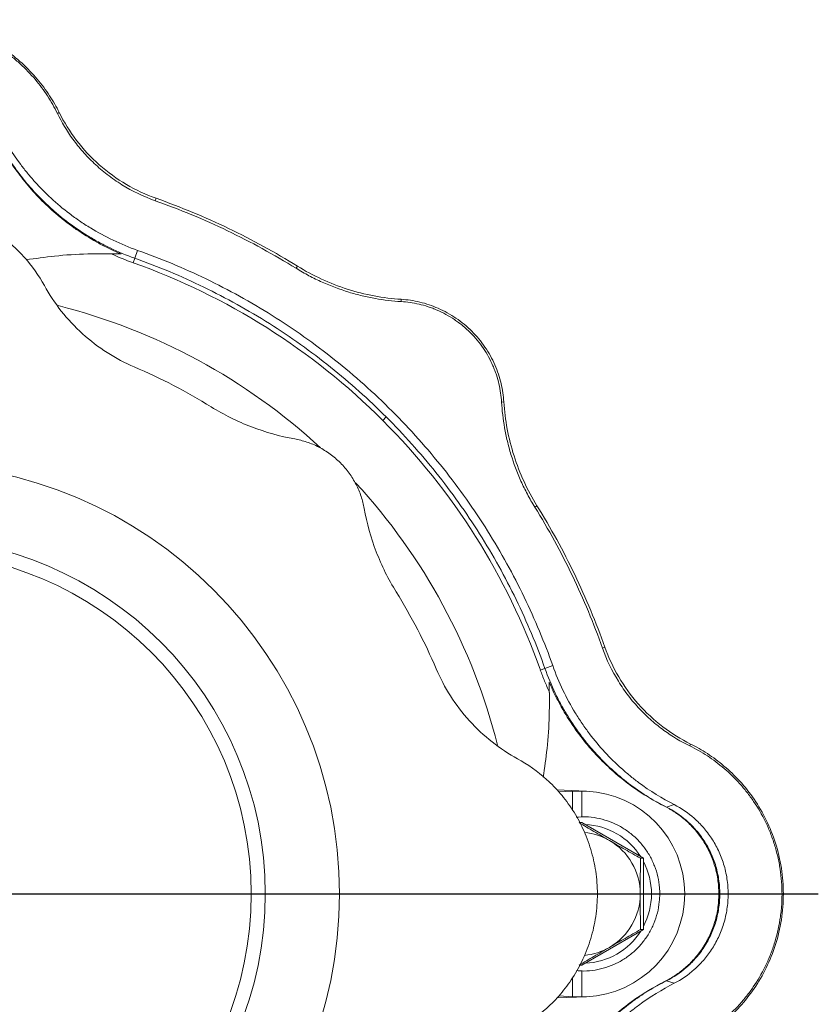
# Model space of a CAD drawing. Header units: millimetres. Extents: x 25 to 818, y -75 to 685.
# Tile 10 of 10: x 663 to 818, y 492 to 684. Entities that reach past the tile are written whole.
import ezdxf

# ---------------------------------------------------------------- set-up
doc = ezdxf.new("R2010")
doc.units = ezdxf.units.MM
doc.layers.add('FORMAT', color=7, linetype='Continuous')

# ---------------------------------------------------------------- blocks, each defined once
blk = doc.blocks.new('SW_CENTERMARKSYMBOL_0')
at = {"layer": 'FORMAT', "color": 0}
blk.add_line((5, 0), (176.79, 0), dxfattribs=at)

msp = doc.modelspace()

# ---------------------------------------------------------------- linework, layer by layer
at = {"color": 8, "linetype": 'Continuous', "lineweight": 0}
for p, q in [((670.58, 665.46), (670.22, 665.28)), ((689.42, 648.78), (689.25, 648.31)), ((685.83, 638.65), (685.28, 637.12)), ((685.28, 637.12), (684.97, 636.24)), ((716.91, 635.58), (716.65, 635.16)), ((737.11, 629.13), (737.08, 628.69)), ((757.05, 609.19), (756.61, 609.16)), ((734.17, 606.26), (733.51, 605.59)), ((763.5, 589), (763.08, 588.73)), ((776.7, 561.5), (776.23, 561.33)), ((765.04, 557.37), (764.15, 557.05)), ((766.57, 557.91), (765.04, 557.37)), ((793.38, 542.66), (793.2, 542.3)), ((770.43, 533.51), (770.43, 529.86)), ((772.23, 533.51), (772.23, 528.48)), ((788.71, 530.39), (788.43, 530.49)), ((798.87, 513.51), (799.06, 513.51)), ((799.06, 513.51), (800.68, 513.51)), ((772.23, 493.51), (772.23, 498.53)), ((770.43, 493.51), (770.43, 497.16)), ((788.71, 496.63), (788.43, 496.53))]:
    msp.add_line(p, q, dxfattribs=at)
at = {"color": 7, "linetype": 'Continuous', "lineweight": 15}
for p, q in [((773.1, 533.49), (767.37, 533.74)), ((767.79, 533.33), (770.43, 533.51)), ((770.43, 533.51), (772.23, 533.51)), ((790.21, 530.88), (788.71, 530.39)), ((772.23, 527.37), (771.68, 527.37)), ((772.23, 527.37), (784.2, 520.44)), ((784.2, 520.44), (783.65, 520.44)), ((784.2, 520.44), (784.2, 506.58)), ((784.2, 506.58), (772.23, 499.65)), ((784.2, 506.58), (783.65, 506.58)), ((772.23, 499.65), (771.68, 499.65)), ((790.21, 496.14), (788.71, 496.63)), ((767.37, 493.28), (773.1, 493.53)), ((770.43, 493.51), (767.8, 493.68)), ((772.23, 493.51), (770.43, 493.51))]:
    msp.add_line(p, q, dxfattribs=at)
for radius in [83.65, 69.22, 66.5]:
    msp.add_circle((641.43, 513.51), radius, dxfattribs=at)
for centre, radius, start, end in [((641.43, 513.51), 130.22, 45, 70.4655), ((641.43, 513.51), 118, 47.3326, 75.791), ((641.43, 513.51), 130.22, 19.5345, 45), ((641.43, 513.51), 118, 14.2023, 42.6378), ((772.23, 513.51), 20, 87.5, 90), ((772.23, 513.51), 20, 272.5, 87.5), ((771.6, 513.56), 11.95, 59.9346, 84.4005), ((771.57, 513.52), 12.01, 359.9737, 59.9053), ((771.57, 513.5), 12.01, 300.0947, 0.0263), ((771.6, 513.46), 11.95, 275.6742, 300.0653), ((772.23, 513.51), 20, 270, 272.5)]:
    msp.add_arc(centre, radius, start, end, dxfattribs=at)
at = {"color": 8, "linetype": 'Continuous', "lineweight": 0}
for centre, radius, start, end in [((772.3, 513.55), 13.46, 32.3232, 87.5557), ((772.24, 513.51), 13.53, 359.9968, 27.8447), ((772.24, 513.51), 13.53, 332.1553, 0.0032), ((772.3, 513.47), 13.46, 272.4355, 327.6856)]:
    msp.add_arc(centre, radius, start, end, dxfattribs=at)
at = {"color": 7, "linetype": 'Continuous', "lineweight": 15}
for points, knots in [([(612.28, 665.46), (612.82, 666.55), (613.44, 667.64), (614.86, 669.82), (615.66, 670.9), (617.44, 673.01), (618.43, 674.04), (620.59, 676.01), (621.77, 676.95), (624.3, 678.68), (625.65, 679.47), (628.51, 680.88), (630.02, 681.49), (633.15, 682.48), (634.77, 682.86), (638.07, 683.37), (639.75, 683.51), (643.11, 683.51), (644.79, 683.37), (648.09, 682.86), (649.71, 682.48), (652.84, 681.49), (654.34, 680.88), (657.21, 679.47), (658.56, 678.68), (661.09, 676.95), (662.27, 676.01), (664.43, 674.04), (665.41, 673.01), (667.2, 670.9), (668, 669.82), (669.41, 667.64), (670.04, 666.55), (670.58, 665.46)], [0, 0, 0, 0, 0.0625, 0.0625, 0.125, 0.125, 0.1875, 0.1875, 0.25, 0.25, 0.3125, 0.3125, 0.375, 0.375, 0.4375, 0.4375, 0.5, 0.5, 0.5625, 0.5625, 0.625, 0.625, 0.6875, 0.6875, 0.75, 0.75, 0.8125, 0.8125, 0.875, 0.875, 0.9375, 0.9375, 1, 1, 1, 1]), ([(670.22, 665.28), (669.65, 666.45), (669.01, 667.58), (667.57, 669.8), (666.77, 670.87), (665, 672.95), (664.03, 673.96), (662.44, 675.41), (661.88, 675.88), (660.72, 676.8), (660.13, 677.24), (658.28, 678.5), (656.97, 679.27), (655.22, 680.13), (654.87, 680.29), (654.15, 680.61), (653.78, 680.77), (652.67, 681.21), (651.92, 681.48), (649.64, 682.21), (648.08, 682.59), (646.05, 682.91), (645.65, 682.96), (644.83, 683.06), (644.41, 683.1), (643.17, 683.2), (642.34, 683.24), (639.86, 683.24), (638.22, 683.12), (635.78, 682.75), (634.97, 682.59), (633.37, 682.22), (632.59, 682.01), (631.06, 681.53), (630.31, 681.26), (628.84, 680.68), (628.12, 680.36), (626, 679.33), (624.68, 678.56), (622.82, 677.3), (622.22, 676.86), (621.06, 675.95), (620.5, 675.48), (618.89, 674.03), (617.91, 673.02), (616.13, 670.92), (615.32, 669.84), (613.86, 667.6), (613.21, 666.45), (612.64, 665.28)], [0, 0, 0, 0, 0.0625, 0.0625, 0.125, 0.125, 0.1875, 0.1875, 0.21875, 0.21875, 0.25, 0.25, 0.3125, 0.3125, 0.328125, 0.328125, 0.34375, 0.34375, 0.375, 0.375, 0.4375, 0.4375, 0.453125, 0.453125, 0.46875, 0.46875, 0.5, 0.5, 0.5625, 0.5625, 0.59375, 0.59375, 0.625, 0.625, 0.65625, 0.65625, 0.6875, 0.6875, 0.75, 0.75, 0.78125, 0.78125, 0.8125, 0.8125, 0.875, 0.875, 0.9375, 0.9375, 1, 1, 1, 1]), ([(689.25, 648.31), (686.94, 649.13), (684.79, 650.17), (682.29, 651.72), (681.8, 652.04), (680.84, 652.7), (680.38, 653.04), (679.03, 654.08), (678.19, 654.8), (677, 655.93), (676.61, 656.31), (675.86, 657.08), (675.5, 657.47), (674.46, 658.66), (673.83, 659.46), (672.05, 661.9), (671.06, 663.57), (670.22, 665.28)], [0, 0, 0, 0, 0.25, 0.25, 0.3125, 0.3125, 0.375, 0.375, 0.5, 0.5, 0.5625, 0.5625, 0.625, 0.625, 0.75, 0.75, 1, 1, 1, 1]), ([(689.42, 648.78), (687.44, 649.48), (685.5, 650.38), (681.78, 652.56), (680.01, 653.85), (676.75, 656.73), (675.26, 658.33), (672.64, 661.76), (671.51, 663.58), (670.58, 665.46)], [0, 0, 0, 0, 0.25, 0.25, 0.5, 0.5, 0.75, 0.75, 1, 1, 1, 1]), ([(658.3, 660.79), (658.9, 659.61), (659.56, 658.43), (660.99, 656.1), (661.77, 654.96), (663.44, 652.71), (664.34, 651.6), (666.27, 649.44), (667.3, 648.38), (668.97, 646.83), (669.54, 646.32), (670.74, 645.31), (671.36, 644.8), (673.28, 643.34), (674.62, 642.42), (676.73, 641.12), (677.46, 640.7), (678.94, 639.88), (679.71, 639.49), (682.04, 638.37), (683.64, 637.71), (685.28, 637.12)], [0, 0, 0, 0, 0.125, 0.125, 0.25, 0.25, 0.375, 0.375, 0.5, 0.5, 0.5625, 0.5625, 0.625, 0.625, 0.75, 0.75, 0.8125, 0.8125, 0.875, 0.875, 1, 1, 1, 1]), ([(658.79, 662.29), (660, 659.91), (661.42, 657.59), (663.53, 654.76), (663.97, 654.2), (664.88, 653.08), (665.36, 652.53), (666.84, 650.88), (667.89, 649.82), (670.12, 647.75), (671.31, 646.75), (673.22, 645.31), (673.88, 644.83), (674.89, 644.14), (675.24, 643.91), (675.94, 643.46), (676.29, 643.24), (679.48, 641.29), (682.53, 639.82), (685.83, 638.65)], [0, 0, 0, 0, 0.25, 0.25, 0.3125, 0.3125, 0.375, 0.375, 0.5, 0.5, 0.625, 0.625, 0.6875, 0.6875, 0.71875, 0.71875, 0.75, 0.75, 1, 1, 1, 1]), ([(682.6, 637.96), (681.86, 638.27), (681.14, 638.6), (679.7, 639.29), (678.99, 639.65), (676.93, 640.78), (675.62, 641.57), (673.74, 642.84), (673.13, 643.28), (671.93, 644.17), (671.35, 644.62), (669.65, 646.02), (668.59, 646.97), (666.61, 648.91), (665.68, 649.91), (663.93, 651.95), (663.11, 652.98), (660.82, 656.16), (659.52, 658.31), (658.41, 660.51)], [0, 0, 0, 0, 0.0625, 0.0625, 0.125, 0.125, 0.25, 0.25, 0.3125, 0.3125, 0.375, 0.375, 0.5, 0.5, 0.625, 0.625, 0.75, 0.75, 1, 1, 1, 1]), ([(667.7, 631.81), (666.64, 633.73), (665.3, 635.66), (662.82, 638.4), (661.91, 639.29), (659.93, 640.98), (658.87, 641.78), (656.59, 643.26), (655.37, 643.93), (652.82, 645.12), (651.48, 645.63), (648.72, 646.47), (647.29, 646.79), (644.38, 647.22), (642.91, 647.33), (639.95, 647.33), (638.48, 647.22), (635.57, 646.79), (634.14, 646.47), (631.37, 645.63), (630.04, 645.12), (627.48, 643.93), (626.27, 643.26), (623.99, 641.78), (622.92, 640.98), (620.95, 639.29), (620.04, 638.4), (617.55, 635.66), (616.22, 633.73), (615.16, 631.81)], [0, 0, 0, 0, 0.125, 0.125, 0.1875, 0.1875, 0.25, 0.25, 0.3125, 0.3125, 0.375, 0.375, 0.4375, 0.4375, 0.5, 0.5, 0.5625, 0.5625, 0.625, 0.625, 0.6875, 0.6875, 0.75, 0.75, 0.8125, 0.8125, 0.875, 0.875, 1, 1, 1, 1]), ([(689.25, 648.31), (694.03, 646.61), (698.72, 644.66), (707.88, 640.27), (712.34, 637.82), (716.65, 635.16)], [0, 0, 0, 0, 0.5, 0.5, 1, 1, 1, 1]), ([(689.42, 648.78), (694.21, 647.08), (698.92, 645.12), (708.11, 640.71), (712.59, 638.26), (716.91, 635.58)], [0, 0, 0, 0, 0.5, 0.5, 1, 1, 1, 1]), ([(682.6, 637.96), (680.44, 637.99), (676.12, 638.04), (669.94, 637.64), (665.97, 637.07), (664.13, 636.81)], [0, 0, 0, 0, 0.348042, 0.69609, 1, 1, 1, 1]), ([(685.83, 638.65), (690.31, 637.06), (694.76, 635.21), (703.52, 630.98), (707.82, 628.61), (716.19, 623.36), (720.25, 620.48), (728.05, 614.27), (731.78, 610.94), (738.85, 603.86), (742.19, 600.13), (748.4, 592.33), (751.28, 588.27), (756.52, 579.9), (758.9, 575.6), (763.12, 566.84), (764.98, 562.39), (766.57, 557.91)], [0, 0, 0, 0, 0.125, 0.125, 0.25, 0.25, 0.375, 0.375, 0.5, 0.5, 0.625, 0.625, 0.75, 0.75, 0.875, 0.875, 1, 1, 1, 1]), ([(734.17, 606.26), (730.77, 609.66), (727.15, 612.9), (719.56, 618.98), (715.58, 621.81), (707.33, 627.02), (703.06, 629.39), (694.31, 633.64), (689.83, 635.51), (685.28, 637.12)], [0, 0, 0, 0, 0.25, 0.25, 0.5, 0.5, 0.75, 0.75, 1, 1, 1, 1]), ([(737.08, 628.69), (735.43, 628.79), (733.76, 628.98), (731.22, 629.43), (730.36, 629.61), (729.07, 629.92), (728.64, 630.03), (727.77, 630.26), (727.33, 630.39), (725.15, 631.06), (723.42, 631.7), (720.85, 632.86), (720, 633.27), (718.31, 634.17), (717.47, 634.65), (716.65, 635.16)], [0, 0, 0, 0, 0.25, 0.25, 0.375, 0.375, 0.4375, 0.4375, 0.5, 0.5, 0.75, 0.75, 0.875, 0.875, 1, 1, 1, 1]), ([(737.11, 629.13), (735.35, 629.25), (733.58, 629.47), (730.07, 630.13), (728.32, 630.57), (724.91, 631.66), (723.23, 632.31), (719.99, 633.81), (718.42, 634.65), (716.91, 635.58)], [0, 0, 0, 0, 0.25, 0.25, 0.5, 0.5, 0.75, 0.75, 1, 1, 1, 1]), ([(685.18, 615.99), (683.38, 616.76), (681.61, 617.69), (678.23, 619.85), (676.61, 621.08), (673.62, 623.79), (672.23, 625.27), (669.75, 628.42), (668.64, 630.09), (667.7, 631.81)], [0, 0, 0, 0, 0.25, 0.25, 0.5, 0.5, 0.75, 0.75, 1, 1, 1, 1]), ([(737.08, 628.69), (738.23, 628.62), (739.39, 628.46), (741.15, 628.05), (741.74, 627.89), (742.62, 627.6), (742.92, 627.49), (743.51, 627.27), (743.8, 627.15), (745.25, 626.52), (746.38, 625.91), (747.73, 625), (748, 624.81), (748.54, 624.41), (748.8, 624.2), (749.57, 623.57), (750.06, 623.12), (751, 622.19), (751.45, 621.7), (752.29, 620.68), (752.7, 620.14), (753.81, 618.5), (754.42, 617.37), (755.06, 615.91), (755.18, 615.61), (755.4, 615.02), (755.51, 614.73), (755.8, 613.84), (755.96, 613.26), (756.37, 611.49), (756.54, 610.32), (756.61, 609.16)], [0, 0, 0, 0, 0.125, 0.125, 0.1875, 0.1875, 0.21875, 0.21875, 0.25, 0.25, 0.375, 0.375, 0.40625, 0.40625, 0.4375, 0.4375, 0.5, 0.5, 0.5625, 0.5625, 0.625, 0.625, 0.75, 0.75, 0.78125, 0.78125, 0.8125, 0.8125, 0.875, 0.875, 1, 1, 1, 1]), ([(757.05, 609.19), (756.97, 610.36), (756.8, 611.57), (756.22, 613.98), (755.82, 615.2), (754.78, 617.57), (754.14, 618.73), (752.64, 620.93), (751.78, 621.97), (749.89, 623.87), (748.85, 624.72), (746.65, 626.22), (745.49, 626.86), (743.12, 627.9), (741.9, 628.3), (739.49, 628.88), (738.28, 629.06), (737.11, 629.13)], [0, 0, 0, 0, 0.125, 0.125, 0.25, 0.25, 0.375, 0.375, 0.5, 0.5, 0.625, 0.625, 0.75, 0.75, 0.875, 0.875, 1, 1, 1, 1]), ([(756.61, 609.16), (756.71, 607.51), (756.9, 605.84), (757.35, 603.3), (757.53, 602.44), (757.84, 601.15), (757.95, 600.72), (758.18, 599.85), (758.31, 599.41), (758.98, 597.23), (759.62, 595.5), (760.78, 592.93), (761.19, 592.08), (762.09, 590.39), (762.57, 589.55), (763.08, 588.73)], [0, 0, 0, 0, 0.25, 0.25, 0.375, 0.375, 0.4375, 0.4375, 0.5, 0.5, 0.75, 0.75, 0.875, 0.875, 1, 1, 1, 1]), ([(757.05, 609.19), (757.16, 607.43), (757.39, 605.66), (758.05, 602.15), (758.49, 600.41), (759.58, 596.99), (760.23, 595.31), (761.73, 592.07), (762.57, 590.5), (763.5, 589)], [0, 0, 0, 0, 0.25, 0.25, 0.5, 0.5, 0.75, 0.75, 1, 1, 1, 1]), ([(716.38, 601.98), (713.52, 602.49), (710.7, 603.28), (705.24, 605.38), (702.61, 606.68), (700.15, 608.21)], [0, 0, 0, 0, 0.5, 0.5, 1, 1, 1, 1]), ([(734.17, 606.26), (737.58, 602.85), (740.82, 599.23), (746.9, 591.64), (749.73, 587.66), (754.94, 579.41), (757.31, 575.14), (761.56, 566.39), (763.43, 561.91), (765.04, 557.37)], [0, 0, 0, 0, 0.25, 0.25, 0.5, 0.5, 0.75, 0.75, 1, 1, 1, 1]), ([(716.38, 601.98), (717.16, 601.84), (717.95, 601.64), (719.53, 601.11), (720.31, 600.79), (721.83, 600.01), (722.56, 599.55), (723.97, 598.53), (724.64, 597.96), (725.88, 596.72), (726.45, 596.05), (727.47, 594.65), (727.92, 593.91), (728.7, 592.39), (729.03, 591.61), (729.56, 590.03), (729.76, 589.24), (729.9, 588.46)], [0, 0, 0, 0, 0.125, 0.125, 0.25, 0.25, 0.375, 0.375, 0.5, 0.5, 0.625, 0.625, 0.75, 0.75, 0.875, 0.875, 1, 1, 1, 1]), ([(729.9, 588.46), (730.41, 585.61), (731.2, 582.78), (733.29, 577.32), (734.6, 574.69), (736.13, 572.23)], [0, 0, 0, 0, 0.5, 0.5, 1, 1, 1, 1]), ([(776.23, 561.33), (774.53, 566.11), (772.58, 570.8), (768.18, 579.96), (765.74, 584.43), (763.08, 588.73)], [0, 0, 0, 0, 0.5, 0.5, 1, 1, 1, 1]), ([(776.7, 561.5), (775, 566.29), (773.04, 571), (768.63, 580.2), (766.18, 584.67), (763.5, 589)], [0, 0, 0, 0, 0.5, 0.5, 1, 1, 1, 1]), ([(776.23, 561.33), (777.05, 559.02), (778.09, 556.87), (779.64, 554.37), (779.96, 553.88), (780.62, 552.92), (780.96, 552.46), (782, 551.11), (782.72, 550.27), (783.84, 549.08), (784.22, 548.69), (785, 547.95), (785.39, 547.58), (786.58, 546.54), (787.38, 545.91), (789.82, 544.13), (791.49, 543.14), (793.2, 542.3)], [0, 0, 0, 0, 0.25, 0.25, 0.3125, 0.3125, 0.375, 0.375, 0.5, 0.5, 0.5625, 0.5625, 0.625, 0.625, 0.75, 0.75, 1, 1, 1, 1]), ([(776.7, 561.5), (777.4, 559.52), (778.3, 557.58), (780.48, 553.86), (781.76, 552.09), (784.65, 548.83), (786.25, 547.34), (789.68, 544.72), (791.5, 543.59), (793.38, 542.66)], [0, 0, 0, 0, 0.25, 0.25, 0.5, 0.5, 0.75, 0.75, 1, 1, 1, 1]), ([(743.91, 557.27), (744.68, 555.46), (745.61, 553.69), (747.77, 550.31), (749, 548.69), (751.71, 545.7), (753.19, 544.31), (756.34, 541.83), (758.01, 540.73), (759.73, 539.78)], [0, 0, 0, 0, 0.25, 0.25, 0.5, 0.5, 0.75, 0.75, 1, 1, 1, 1]), ([(788.71, 530.39), (787.52, 530.98), (786.35, 531.64), (784.02, 533.07), (782.87, 533.85), (780.63, 535.52), (779.52, 536.42), (777.36, 538.35), (776.3, 539.38), (774.75, 541.05), (774.24, 541.63), (773.22, 542.82), (772.72, 543.44), (771.26, 545.36), (770.34, 546.7), (769.04, 548.82), (768.61, 549.54), (767.8, 551.02), (767.41, 551.79), (766.29, 554.12), (765.63, 555.72), (765.04, 557.37)], [0, 0, 0, 0, 0.125, 0.125, 0.25, 0.25, 0.375, 0.375, 0.5, 0.5, 0.5625, 0.5625, 0.625, 0.625, 0.75, 0.75, 0.8125, 0.8125, 0.875, 0.875, 1, 1, 1, 1]), ([(790.21, 530.88), (787.83, 532.08), (785.51, 533.5), (782.68, 535.61), (782.12, 536.05), (781, 536.97), (780.45, 537.44), (778.8, 538.92), (777.74, 539.97), (775.67, 542.21), (774.67, 543.39), (773.23, 545.3), (772.75, 545.96), (772.06, 546.98), (771.83, 547.32), (771.38, 548.02), (771.16, 548.37), (769.21, 551.56), (767.74, 554.61), (766.57, 557.91)], [0, 0, 0, 0, 0.25, 0.25, 0.3125, 0.3125, 0.375, 0.375, 0.5, 0.5, 0.625, 0.625, 0.6875, 0.6875, 0.71875, 0.71875, 0.75, 0.75, 1, 1, 1, 1]), ([(765.92, 552.76), (765.59, 553.46), (765.28, 554.17), (764.69, 555.6), (764.42, 556.32), (764.15, 557.05)], [0, 0, 0, 0, 0.5, 0.5, 1, 1, 1, 1]), ([(765.88, 554.68), (765.91, 552.52), (765.96, 548.2), (765.56, 542.02), (764.99, 538.06), (764.73, 536.21)], [0, 0, 0, 0, 0.3480424, 0.6960898, 1, 1, 1, 1]), ([(788.43, 530.49), (787.33, 531.04), (786.24, 531.65), (784.08, 532.96), (783.01, 533.67), (780.9, 535.19), (779.86, 536.01), (777.81, 537.77), (776.81, 538.71), (775.34, 540.22), (774.85, 540.73), (773.9, 541.8), (773.42, 542.35), (772.04, 544.04), (771.16, 545.23), (769.48, 547.72), (768.69, 549.02), (767.57, 551.08), (767.21, 551.79), (766.52, 553.22), (766.19, 553.95), (765.88, 554.68)], [0, 0, 0, 0, 0.125, 0.125, 0.25, 0.25, 0.375, 0.375, 0.5, 0.5, 0.5625, 0.5625, 0.625, 0.625, 0.75, 0.75, 0.875, 0.875, 0.9375, 0.9375, 1, 1, 1, 1]), ([(793.2, 484.72), (794.37, 485.29), (795.5, 485.93), (797.71, 487.37), (798.79, 488.17), (800.87, 489.94), (801.88, 490.9), (803.33, 492.5), (803.8, 493.06), (804.72, 494.22), (805.16, 494.81), (806.42, 496.66), (807.19, 497.97), (808.04, 499.72), (808.21, 500.07), (808.53, 500.79), (808.69, 501.16), (809.13, 502.27), (809.4, 503.01), (810.13, 505.3), (810.51, 506.86), (810.83, 508.88), (810.88, 509.29), (810.98, 510.11), (811.02, 510.53), (811.12, 511.77), (811.16, 512.6), (811.16, 515.07), (811.04, 516.71), (810.67, 519.16), (810.51, 519.97), (810.14, 521.56), (809.93, 522.34), (809.45, 523.87), (809.18, 524.63), (808.6, 526.1), (808.28, 526.82), (807.25, 528.94), (806.48, 530.26), (805.22, 532.12), (804.78, 532.72), (803.87, 533.88), (803.4, 534.44), (801.95, 536.05), (800.93, 537.03), (798.84, 538.81), (797.75, 539.62), (795.52, 541.08), (794.37, 541.73), (793.2, 542.3)], [0, 0, 0, 0, 0.0625, 0.0625, 0.125, 0.125, 0.1875, 0.1875, 0.21875, 0.21875, 0.25, 0.25, 0.3125, 0.3125, 0.328125, 0.328125, 0.34375, 0.34375, 0.375, 0.375, 0.4375, 0.4375, 0.453125, 0.453125, 0.46875, 0.46875, 0.5, 0.5, 0.5625, 0.5625, 0.59375, 0.59375, 0.625, 0.625, 0.65625, 0.65625, 0.6875, 0.6875, 0.75, 0.75, 0.78125, 0.78125, 0.8125, 0.8125, 0.875, 0.875, 0.9375, 0.9375, 1, 1, 1, 1]), ([(793.38, 542.66), (794.47, 542.12), (795.56, 541.5), (797.74, 540.08), (798.82, 539.28), (800.93, 537.49), (801.96, 536.51), (803.93, 534.35), (804.86, 533.17), (806.6, 530.64), (807.39, 529.29), (808.8, 526.43), (809.4, 524.92), (810.4, 521.79), (810.78, 520.17), (811.29, 516.87), (811.42, 515.19), (811.42, 511.83), (811.29, 510.15), (810.78, 506.85), (810.4, 505.23), (809.4, 502.1), (808.8, 500.59), (807.39, 497.73), (806.6, 496.38), (804.86, 493.85), (803.93, 492.67), (801.96, 490.51), (800.93, 489.53), (798.82, 487.74), (797.74, 486.94), (795.56, 485.52), (794.47, 484.9), (793.38, 484.36)], [0, 0, 0, 0, 0.0625, 0.0625, 0.125, 0.125, 0.1875, 0.1875, 0.25, 0.25, 0.3125, 0.3125, 0.375, 0.375, 0.4375, 0.4375, 0.5, 0.5, 0.5625, 0.5625, 0.625, 0.625, 0.6875, 0.6875, 0.75, 0.75, 0.8125, 0.8125, 0.875, 0.875, 0.9375, 0.9375, 1, 1, 1, 1]), ([(759.73, 487.24), (761.65, 488.3), (763.58, 489.64), (766.32, 492.12), (767.21, 493.03), (768.9, 495.01), (769.7, 496.07), (771.17, 498.35), (771.85, 499.57), (773.04, 502.12), (773.55, 503.46), (774.39, 506.22), (774.71, 507.65), (775.14, 510.56), (775.25, 512.03), (775.25, 514.99), (775.14, 516.46), (774.71, 519.37), (774.39, 520.8), (773.55, 523.56), (773.04, 524.9), (771.85, 527.45), (771.17, 528.67), (769.7, 530.95), (768.9, 532.01), (767.21, 533.99), (766.32, 534.9), (763.58, 537.38), (761.65, 538.72), (759.73, 539.78)], [0, 0, 0, 0, 0.125, 0.125, 0.1875, 0.1875, 0.25, 0.25, 0.3125, 0.3125, 0.375, 0.375, 0.4375, 0.4375, 0.5, 0.5, 0.5625, 0.5625, 0.625, 0.625, 0.6875, 0.6875, 0.75, 0.75, 0.8125, 0.8125, 0.875, 0.875, 1, 1, 1, 1]), ([(798.87, 513.51), (798.87, 514.5), (798.79, 515.47), (798.57, 516.91), (798.48, 517.38), (798.26, 518.32), (798.13, 518.79), (797.71, 520.15), (797.36, 521.01), (796.76, 522.24), (796.55, 522.65), (796.1, 523.43), (795.87, 523.8), (795.13, 524.89), (794.61, 525.56), (793.5, 526.81), (792.9, 527.39), (791.68, 528.44), (791.05, 528.91), (789.77, 529.77), (789.11, 530.15), (788.43, 530.49)], [0, 0, 0, 0, 0.125, 0.125, 0.1875, 0.1875, 0.25, 0.25, 0.375, 0.375, 0.4375, 0.4375, 0.5, 0.5, 0.625, 0.625, 0.75, 0.75, 0.875, 0.875, 1, 1, 1, 1]), ([(799.06, 513.51), (799.06, 514.49), (798.98, 515.46), (798.76, 516.88), (798.67, 517.35), (798.45, 518.29), (798.33, 518.75), (797.91, 520.1), (797.56, 520.95), (796.97, 522.18), (796.76, 522.58), (796.31, 523.36), (796.08, 523.73), (795.36, 524.81), (794.84, 525.47), (794.01, 526.4), (793.73, 526.7), (793.14, 527.28), (792.84, 527.56), (791.33, 528.87), (790.05, 529.71), (788.71, 530.39)], [0, 0, 0, 0, 0.125, 0.125, 0.1875, 0.1875, 0.25, 0.25, 0.375, 0.375, 0.4375, 0.4375, 0.5, 0.5, 0.625, 0.625, 0.6875, 0.6875, 0.75, 0.75, 1, 1, 1, 1]), ([(800.68, 513.51), (800.68, 514.51), (800.6, 515.5), (800.38, 516.95), (800.29, 517.43), (800.07, 518.39), (799.95, 518.86), (799.52, 520.24), (799.18, 521.12), (798.58, 522.38), (798.37, 522.79), (797.92, 523.58), (797.69, 523.97), (796.95, 525.09), (796.43, 525.78), (795.58, 526.75), (795.29, 527.06), (794.7, 527.65), (794.4, 527.94), (792.87, 529.29), (791.57, 530.17), (790.21, 530.88)], [0, 0, 0, 0, 0.125, 0.125, 0.1875, 0.1875, 0.25, 0.25, 0.375, 0.375, 0.4375, 0.4375, 0.5, 0.5, 0.625, 0.625, 0.6875, 0.6875, 0.75, 0.75, 1, 1, 1, 1]), ([(771.16, 498.6), (771.65, 498.56), (772.87, 498.46), (774.82, 498.66), (776.94, 499.16), (778.96, 499.97), (780.85, 501.06), (782.56, 502.41), (784.05, 504), (785.3, 505.79), (786.28, 507.74), (786.97, 509.82), (787.31, 511.76), (787.4, 513.4), (787.33, 515.04), (787.05, 516.87), (786.41, 518.96), (785.47, 520.94), (784.26, 522.75), (782.8, 524.38), (781.12, 525.77), (779.26, 526.9), (777.25, 527.76), (775.15, 528.31), (773.09, 528.56), (771.76, 528.47), (771.15, 528.44)], [0, 0, 0, 0, 0.030054, 0.073938, 0.117822, 0.161705, 0.20559, 0.249476, 0.293364, 0.337253, 0.381145, 0.42504, 0.468936, 0.499945, 0.524206, 0.568078, 0.611976, 0.655875, 0.699772, 0.743667, 0.787561, 0.831452, 0.875341, 0.919228, 0.963114, 1, 1, 1, 1]), ([(777.59, 523.9), (777.08, 524.2), (776.57, 524.49), (775.57, 525.08), (775.08, 525.37), (773.6, 526.23), (772.63, 526.8), (771.68, 527.37)], [0, 0, 0, 0, 0.25, 0.25, 0.5, 0.5, 1, 1, 1, 1]), ([(783.65, 520.44), (782.65, 521), (781.64, 521.58), (779.63, 522.73), (778.61, 523.31), (777.59, 523.9)], [0, 0, 0, 0, 0.5, 0.5, 1, 1, 1, 1]), ([(783.65, 520.44), (783.63, 519.31), (783.61, 518.16), (783.58, 515.84), (783.58, 514.68), (783.58, 513.51)], [0, 0, 0, 0, 0.5, 0.5, 1, 1, 1, 1]), ([(783.58, 513.51), (783.58, 512.92), (783.58, 512.34), (783.59, 511.16), (783.59, 510.57), (783.61, 508.84), (783.63, 507.7), (783.65, 506.58)], [0, 0, 0, 0, 0.25, 0.25, 0.5, 0.5, 1, 1, 1, 1]), ([(788.43, 496.53), (789.11, 496.87), (789.77, 497.25), (791.06, 498.11), (791.69, 498.59), (792.92, 499.65), (793.5, 500.22), (794.61, 501.46), (795.13, 502.13), (796.11, 503.58), (796.57, 504.37), (797.36, 506.01), (797.71, 506.87), (798.13, 508.23), (798.26, 508.69), (798.48, 509.64), (798.57, 510.11), (798.79, 511.55), (798.87, 512.52), (798.87, 513.51)], [0, 0, 0, 0, 0.125, 0.125, 0.25, 0.25, 0.375, 0.375, 0.5, 0.5, 0.625, 0.625, 0.75, 0.75, 0.8125, 0.8125, 0.875, 0.875, 1, 1, 1, 1]), ([(799.06, 513.51), (799.06, 512.53), (798.98, 511.56), (798.76, 510.14), (798.67, 509.67), (798.45, 508.73), (798.33, 508.27), (797.91, 506.92), (797.56, 506.07), (796.97, 504.84), (796.76, 504.44), (796.31, 503.66), (796.08, 503.29), (795.36, 502.21), (794.84, 501.55), (794.01, 500.62), (793.73, 500.32), (793.14, 499.74), (792.84, 499.46), (791.33, 498.15), (790.05, 497.31), (788.71, 496.63)], [0, 0, 0, 0, 0.125, 0.125, 0.1875, 0.1875, 0.25, 0.25, 0.375, 0.375, 0.4375, 0.4375, 0.5, 0.5, 0.625, 0.625, 0.6875, 0.6875, 0.75, 0.75, 1, 1, 1, 1]), ([(800.68, 513.51), (800.68, 512.51), (800.6, 511.52), (800.38, 510.07), (800.29, 509.59), (800.07, 508.63), (799.95, 508.16), (799.52, 506.78), (799.18, 505.9), (798.58, 504.64), (798.37, 504.23), (797.92, 503.44), (797.69, 503.05), (796.95, 501.93), (796.43, 501.24), (795.58, 500.27), (795.29, 499.96), (794.7, 499.37), (794.4, 499.08), (792.87, 497.73), (791.57, 496.85), (790.21, 496.14)], [0, 0, 0, 0, 0.125, 0.125, 0.1875, 0.1875, 0.25, 0.25, 0.375, 0.375, 0.4375, 0.4375, 0.5, 0.5, 0.625, 0.625, 0.6875, 0.6875, 0.75, 0.75, 1, 1, 1, 1]), ([(777.59, 503.12), (778.1, 503.41), (778.61, 503.71), (779.63, 504.29), (780.13, 504.58), (781.65, 505.45), (782.65, 506.02), (783.65, 506.58)], [0, 0, 0, 0, 0.25, 0.25, 0.5, 0.5, 1, 1, 1, 1]), ([(771.68, 499.65), (772.64, 500.22), (773.6, 500.79), (775.57, 501.94), (776.57, 502.53), (777.59, 503.12)], [0, 0, 0, 0, 0.5, 0.5, 1, 1, 1, 1]), ([(788.71, 496.63), (787.52, 496.04), (786.35, 495.38), (784.02, 493.95), (782.87, 493.17), (780.63, 491.5), (779.52, 490.6), (777.36, 488.67), (776.3, 487.64), (774.75, 485.97), (774.24, 485.39), (773.22, 484.2), (772.72, 483.58), (771.26, 481.66), (770.34, 480.32), (769.04, 478.2), (768.61, 477.48), (767.8, 476), (767.41, 475.23), (766.29, 472.9), (765.63, 471.3), (765.04, 469.65)], [0, 0, 0, 0, 0.125, 0.125, 0.25, 0.25, 0.375, 0.375, 0.5, 0.5, 0.5625, 0.5625, 0.625, 0.625, 0.75, 0.75, 0.8125, 0.8125, 0.875, 0.875, 1, 1, 1, 1]), ([(765.88, 472.34), (766.19, 473.07), (766.52, 473.8), (767.21, 475.24), (767.57, 475.95), (768.69, 478.01), (769.49, 479.32), (770.76, 481.2), (771.19, 481.81), (772.08, 483.01), (772.54, 483.59), (773.93, 485.29), (774.89, 486.35), (776.83, 488.33), (777.83, 489.26), (779.86, 491.01), (780.9, 491.83), (784.08, 494.12), (786.23, 495.42), (788.43, 496.53)], [0, 0, 0, 0, 0.0625, 0.0625, 0.125, 0.125, 0.25, 0.25, 0.3125, 0.3125, 0.375, 0.375, 0.5, 0.5, 0.625, 0.625, 0.75, 0.75, 1, 1, 1, 1]), ([(790.21, 496.14), (787.83, 494.94), (785.51, 493.52), (782.68, 491.41), (782.12, 490.97), (781, 490.05), (780.45, 489.58), (778.8, 488.1), (777.74, 487.05), (775.67, 484.81), (774.67, 483.63), (773.23, 481.72), (772.75, 481.06), (772.06, 480.04), (771.83, 479.7), (771.38, 479), (771.16, 478.65), (769.21, 475.46), (767.74, 472.41), (766.57, 469.11)], [0, 0, 0, 0, 0.25, 0.25, 0.3125, 0.3125, 0.375, 0.375, 0.5, 0.5, 0.625, 0.625, 0.6875, 0.6875, 0.71875, 0.71875, 0.75, 0.75, 1, 1, 1, 1])]:
    msp.add_open_spline(points, degree=3, knots=knots, dxfattribs=at)
for points in [[(684.97, 636.24), (683.5, 636.76), (682.07, 637.35), (680.68, 638)], [(685.18, 615.99), (690.35, 613.78), (695.37, 611.17), (700.15, 608.21)], [(743.91, 557.27), (741.7, 562.43), (739.09, 567.45), (736.13, 572.23)]]:
    msp.add_open_spline(points, degree=3, dxfattribs=at)

# ---------------------------------------------------------------- block references
at = {"layer": 'FORMAT'}
msp.add_blockref('SW_CENTERMARKSYMBOL_0', (641.43, 513.51), dxfattribs=at)

doc.saveas('drawing.dxf')
